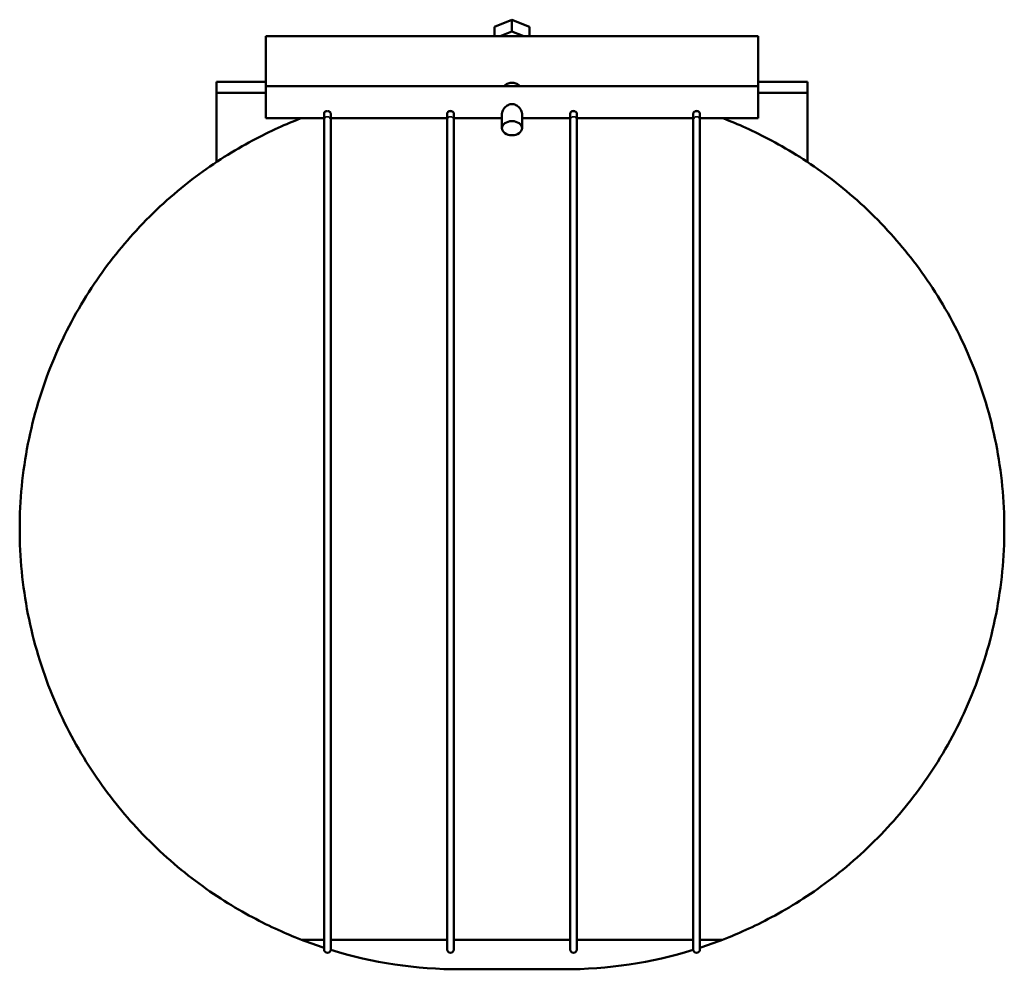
# Model space of a CAD drawing. Header units: millimetres. Extents: x -213 to 1360, y -331 to 902.
# Tile 1 of 6: x 237 to 532, y -331 to -46. Entities that reach past the tile are written whole.
import ezdxf

# ---------------------------------------------------------------- set-up
doc = ezdxf.new("R2010")
doc.units = ezdxf.units.MM
doc.layers.add('Visible (ANSI)', color=7, linetype='Continuous', lineweight=50)
doc.layers.add('Visible Narrow (ANSI)', color=7, linetype='Continuous', lineweight=35)

msp = doc.modelspace()

# ---------------------------------------------------------------- linework, layer by layer
at = {"layer": 'Visible (ANSI)'}
for p, q in [((379.5632, -48.5726), (384.7593, -46.4513)), ((384.7593, -46.4513), (389.9555, -48.5726)), ((384.7593, -49.9868), (384.7593, -46.4513)), ((379.5632, -51.4177), (379.5632, -48.5726)), ((384.7593, -49.9868), (381.2544, -51.4177)), ((388.2642, -51.4177), (384.7593, -49.9868)), ((389.9555, -48.5726), (389.9555, -51.4177)), ((311.0093, -51.4177), (311.0093, -66.4)), ((311.0093, -51.4177), (458.5093, -51.4177)), ((458.5093, -66.4), (458.5093, -51.4177)), ((311.0093, -65.0436), (296.2593, -65.0436)), ((296.2593, -65.0436), (296.2593, -68.4115)), ((311.0093, -66.4), (311.0093, -76)), ((311.0093, -66.4), (458.5093, -66.4)), ((473.2593, -65.0436), (458.5093, -65.0436)), ((458.5093, -76), (458.5093, -66.4)), ((473.2593, -68.4115), (473.2593, -65.0436)), ((296.2593, -89.0855), (296.2593, -68.4115)), ((311.0093, -68.4115), (296.2593, -68.4115)), ((473.2593, -68.4115), (458.5093, -68.4115)), ((473.2593, -68.4115), (473.2593, -89.0855)), ((311.0093, -76), (328.4468, -76)), ((328.4468, -74.5936), (328.4468, -76.5002)), ((328.4468, -76.5002), (328.4468, -325.0436)), ((330.4468, -76.5002), (330.4468, -74.5936)), ((330.4468, -76), (365.3218, -76)), ((330.4468, -325.0436), (330.4468, -76.5002)), ((365.3218, -74.5936), (365.3218, -76.5002)), ((365.3218, -76.5002), (365.3218, -325.0436)), ((367.3218, -76.5002), (367.3218, -74.5936)), ((367.3218, -76), (381.7593, -76)), ((367.3218, -325.0436), (367.3218, -76.5002)), ((381.7593, -78.9782), (381.7593, -74.5941)), ((387.7593, -78.9782), (387.7593, -74.5941)), ((387.7593, -76), (402.1968, -76)), ((402.1968, -74.5936), (402.1968, -76.5002)), ((402.1968, -76.5002), (402.1968, -325.0436)), ((404.1968, -76.5002), (404.1968, -74.5936)), ((404.1968, -76), (439.0718, -76)), ((404.1968, -325.0436), (404.1968, -76.5002)), ((439.0718, -74.5936), (439.0718, -76.5002)), ((439.0718, -76.5002), (439.0718, -325.0436)), ((441.0718, -76.5002), (441.0718, -74.5936)), ((441.0718, -76), (458.5093, -76)), ((441.0718, -325.0436), (441.0718, -76.5002)), ((321.6766, -322.1446), (328.4468, -322.1446)), ((330.4468, -322.1446), (365.3218, -322.1446)), ((367.3218, -322.1446), (402.1968, -322.1446)), ((404.1968, -322.1446), (439.0718, -322.1446)), ((441.0718, -322.1446), (447.842, -322.1446)), ((400.2951, -331.0079), (369.2236, -331.0079))]:
    msp.add_line(p, q, dxfattribs=at)
for centre, radius, start, end in [((369.2236, -199.0436), 131.9642, 248.881273, 252.00112), ((400.2951, -199.0436), 131.9642, 287.99888, 291.118727), ((329.4468, -325.0436), 1, 180, 0), ((369.2236, -199.0436), 131.9642, 252.907642, 270), ((366.3218, -325.0436), 1, 180, 0), ((400.2951, -199.0436), 131.9642, 270, 287.092358), ((403.1968, -325.0436), 1, 180, 0), ((440.0718, -325.0436), 1, 180, 0)]:
    msp.add_arc(centre, radius, start, end, dxfattribs=at)
msp.add_ellipse((384.7593, -78.9782), major_axis=(3, 0), ratio=0.70710678, dxfattribs=at)
for points, knots in [([(382.3712, -66.4002), (382.4546, -66.3075), (382.5441, -66.2195), (382.903, -65.9083), (383.2386, -65.6995), (383.9769, -65.4171), (384.3798, -65.3446), (384.7593, -65.3446), (385.1388, -65.3446), (385.5417, -65.4171), (386.28, -65.6995), (386.6157, -65.9083), (386.9745, -66.2195), (387.0641, -66.3075), (387.1474, -66.4002)], [1.553301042, 1.553301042, 1.553301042, 1.553301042, 1.593638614, 1.593638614, 1.707492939, 1.707492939, 1.821347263, 1.821347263, 1.821347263, 1.935201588, 1.935201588, 2.049055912, 2.049055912, 2.089393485, 2.089393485, 2.089393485, 2.089393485]), ([(381.7593, -74.5941), (381.7593, -74.3195), (381.8392, -73.9955), (382.1492, -73.3446), (382.3787, -73.0184), (382.8994, -72.4688), (383.229, -72.2051), (383.9625, -71.8331), (384.3679, -71.7282), (384.7593, -71.7282)], [1.403672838, 1.403672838, 1.403672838, 1.403672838, 1.520181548, 1.520181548, 1.636690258, 1.636690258, 1.754127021, 1.754127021, 1.871563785, 1.871563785, 1.871563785, 1.871563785]), ([(384.7593, -71.7282), (385.1508, -71.7282), (385.5562, -71.8331), (386.2897, -72.2051), (386.6192, -72.4688), (387.14, -73.0184), (387.3695, -73.3446), (387.6794, -73.9955), (387.7593, -74.3195), (387.7593, -74.5941)], [0, 0, 0, 0, 0.117436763, 0.117436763, 0.234873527, 0.234873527, 0.351382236, 0.351382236, 0.467890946, 0.467890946, 0.467890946, 0.467890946]), ([(237.2593, -199.0436), (237.2593, -190.5306), (238.0967, -181.9179), (241.3991, -165.1549), (243.8626, -157.0041), (250.0785, -141.71), (253.8366, -134.5474), (262.1258, -121.5583), (266.6556, -115.7305), (276.4101, -104.9163), (282.0311, -99.7195), (293.5137, -90.7116), (299.3813, -86.8978), (307.6726, -82.2701), (310.3383, -80.9136), (315.3314, -78.5537), (317.661, -77.5498), (320.3454, -76.4632), (320.9532, -76.223), (321.5284, -76)], [21.7675156, 21.7675156, 21.7675156, 21.7675156, 24.32143572, 24.32143572, 26.87535584, 26.87535584, 29.42927596, 29.42927596, 31.98319609, 31.98319609, 34.87115486, 34.87115486, 37.75911364, 37.75911364, 39.20309303, 39.20309303, 40.64707241, 40.64707241, 41.09516579, 41.09516579, 41.09516579, 41.09516579]), ([(328.4468, -74.5936), (328.4468, -74.5034), (328.4712, -74.4106), (328.5661, -74.2301), (328.636, -74.1444), (328.8147, -73.9932), (328.923, -73.9297), (329.1624, -73.8405), (329.291, -73.8156), (329.4302, -73.8126), (329.4385, -73.8125), (329.4468, -73.8125)], [0.632077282, 0.632077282, 0.632077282, 0.632077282, 0.670328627, 0.670328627, 0.708815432, 0.708815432, 0.748304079, 0.748304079, 0.787569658, 0.787569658, 0.790067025, 0.790067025, 0.790067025, 0.790067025]), ([(329.4468, -73.8125), (329.5655, -73.8125), (329.6831, -73.8307), (329.9145, -73.9034), (330.0248, -73.9599), (330.2166, -74.1022), (330.2956, -74.1876), (330.4071, -74.37), (330.439, -74.4649), (330.4464, -74.57), (330.4468, -74.5818), (330.4468, -74.5936)], [0.157989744, 0.157989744, 0.157989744, 0.157989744, 0.193650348, 0.193650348, 0.232190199, 0.232190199, 0.271818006, 0.271818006, 0.310971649, 0.310971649, 0.31597474, 0.31597474, 0.31597474, 0.31597474]), ([(365.3218, -74.5936), (365.3218, -74.5034), (365.3462, -74.4106), (365.4411, -74.2301), (365.511, -74.1444), (365.6897, -73.9932), (365.798, -73.9297), (366.0374, -73.8405), (366.166, -73.8156), (366.3052, -73.8126), (366.3135, -73.8125), (366.3218, -73.8125)], [0.632077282, 0.632077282, 0.632077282, 0.632077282, 0.670328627, 0.670328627, 0.708815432, 0.708815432, 0.748304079, 0.748304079, 0.787569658, 0.787569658, 0.790067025, 0.790067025, 0.790067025, 0.790067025]), ([(366.3218, -73.8125), (366.4405, -73.8125), (366.5581, -73.8307), (366.7895, -73.9034), (366.8998, -73.9599), (367.0916, -74.1022), (367.1706, -74.1876), (367.2821, -74.37), (367.314, -74.4649), (367.3214, -74.57), (367.3218, -74.5818), (367.3218, -74.5936)], [0.157989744, 0.157989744, 0.157989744, 0.157989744, 0.193650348, 0.193650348, 0.232190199, 0.232190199, 0.271818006, 0.271818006, 0.310971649, 0.310971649, 0.31597474, 0.31597474, 0.31597474, 0.31597474]), ([(402.1968, -74.5936), (402.1968, -74.5034), (402.2212, -74.4106), (402.3161, -74.2301), (402.386, -74.1444), (402.5647, -73.9932), (402.673, -73.9297), (402.9124, -73.8405), (403.041, -73.8156), (403.1802, -73.8126), (403.1885, -73.8125), (403.1968, -73.8125)], [0.632077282, 0.632077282, 0.632077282, 0.632077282, 0.670328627, 0.670328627, 0.708815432, 0.708815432, 0.748304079, 0.748304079, 0.787569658, 0.787569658, 0.790067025, 0.790067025, 0.790067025, 0.790067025]), ([(403.1968, -73.8125), (403.3155, -73.8125), (403.4331, -73.8307), (403.6645, -73.9034), (403.7748, -73.9599), (403.9666, -74.1022), (404.0456, -74.1876), (404.1571, -74.37), (404.189, -74.4649), (404.1964, -74.57), (404.1968, -74.5818), (404.1968, -74.5936)], [0.157989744, 0.157989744, 0.157989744, 0.157989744, 0.193650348, 0.193650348, 0.232190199, 0.232190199, 0.271818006, 0.271818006, 0.310971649, 0.310971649, 0.31597474, 0.31597474, 0.31597474, 0.31597474]), ([(439.0718, -74.5936), (439.0718, -74.5034), (439.0962, -74.4106), (439.1911, -74.2301), (439.261, -74.1444), (439.4397, -73.9932), (439.548, -73.9297), (439.7874, -73.8405), (439.916, -73.8156), (440.0552, -73.8126), (440.0635, -73.8125), (440.0718, -73.8125)], [0.632077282, 0.632077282, 0.632077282, 0.632077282, 0.670328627, 0.670328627, 0.708815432, 0.708815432, 0.748304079, 0.748304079, 0.787569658, 0.787569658, 0.790067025, 0.790067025, 0.790067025, 0.790067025]), ([(440.0718, -73.8125), (440.1905, -73.8125), (440.3081, -73.8307), (440.5395, -73.9034), (440.6498, -73.9599), (440.8416, -74.1022), (440.9206, -74.1876), (441.0321, -74.37), (441.064, -74.4649), (441.0714, -74.57), (441.0718, -74.5818), (441.0718, -74.5936)], [0.157989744, 0.157989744, 0.157989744, 0.157989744, 0.193650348, 0.193650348, 0.232190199, 0.232190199, 0.271818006, 0.271818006, 0.310971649, 0.310971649, 0.31597474, 0.31597474, 0.31597474, 0.31597474]), ([(447.9902, -76), (448.5654, -76.223), (449.1732, -76.4632), (451.8576, -77.5498), (454.1872, -78.5537), (459.1804, -80.9136), (461.846, -82.2701), (470.1374, -86.8978), (476.005, -90.7116), (487.4875, -99.7195), (493.1085, -104.9163), (502.8631, -115.7305), (507.3929, -121.5583), (515.682, -134.5474), (519.4401, -141.71), (525.656, -157.0041), (528.1195, -165.1549), (531.4219, -181.9179), (532.2593, -190.5306), (532.2593, -199.0436)], [45.9748966, 45.9748966, 45.9748966, 45.9748966, 46.42298997, 46.42298997, 47.86696936, 47.86696936, 49.31094874, 49.31094874, 52.19890752, 52.19890752, 55.0868663, 55.0868663, 57.64078642, 57.64078642, 60.19470654, 60.19470654, 62.74862666, 62.74862666, 65.30254679, 65.30254679, 65.30254679, 65.30254679]), ([(321.6766, -322.1446), (321.0579, -321.9056), (320.4003, -321.6463), (317.661, -320.5374), (315.3314, -319.5336), (310.3383, -317.1737), (307.6726, -315.8172), (299.3813, -311.1895), (293.5137, -307.3756), (282.0311, -298.3678), (276.4101, -293.171), (266.6556, -282.3568), (262.1258, -276.529), (253.8366, -263.5399), (250.0785, -256.3773), (243.8626, -241.0832), (241.3991, -232.9323), (238.0967, -216.1694), (237.2593, -207.5567), (237.2593, -199.0436)], [2.40119895, 2.40119895, 2.40119895, 2.40119895, 2.88795878, 2.88795878, 4.33193816, 4.33193816, 5.77591755, 5.77591755, 8.66387633, 8.66387633, 11.55183511, 11.55183511, 14.10575523, 14.10575523, 16.65967535, 16.65967535, 19.21359547, 19.21359547, 21.7675156, 21.7675156, 21.7675156, 21.7675156]), ([(532.2593, -199.0436), (532.2593, -207.5567), (531.4219, -216.1694), (528.1195, -232.9323), (525.656, -241.0832), (519.4401, -256.3773), (515.682, -263.5399), (507.3929, -276.529), (502.8631, -282.3568), (493.1085, -293.171), (487.4875, -298.3678), (476.005, -307.3756), (470.1374, -311.1895), (461.846, -315.8172), (459.1804, -317.1737), (454.1872, -319.5336), (451.8576, -320.5374), (449.1183, -321.6463), (448.4607, -321.9056), (447.842, -322.1446)], [65.30254679, 65.30254679, 65.30254679, 65.30254679, 67.85646691, 67.85646691, 70.41038703, 70.41038703, 72.96430715, 72.96430715, 75.51822728, 75.51822728, 78.40618605, 78.40618605, 81.29414483, 81.29414483, 82.73812422, 82.73812422, 84.18210361, 84.18210361, 84.66886343, 84.66886343, 84.66886343, 84.66886343])]:
    msp.add_open_spline(points, degree=3, knots=knots, dxfattribs=at)
at = {"layer": 'Visible Narrow (ANSI)'}
for centre, major_axis, start_param, end_param in [((329.4468, -76.5002), (1, 0), 0.15707963, 2.98451302), ((366.3218, -76.5002), (1, 0), 0.15707963, 2.98451302), ((403.1968, -76.5002), (-1, 0), 3.29867229, 6.12610567), ((440.0718, -76.5002), (-1, 0), 3.29867229, 6.12610567)]:
    msp.add_ellipse(centre, major_axis=major_axis, ratio=0.97256657, start_param=start_param, end_param=end_param, dxfattribs=at)

doc.saveas('drawing.dxf')
